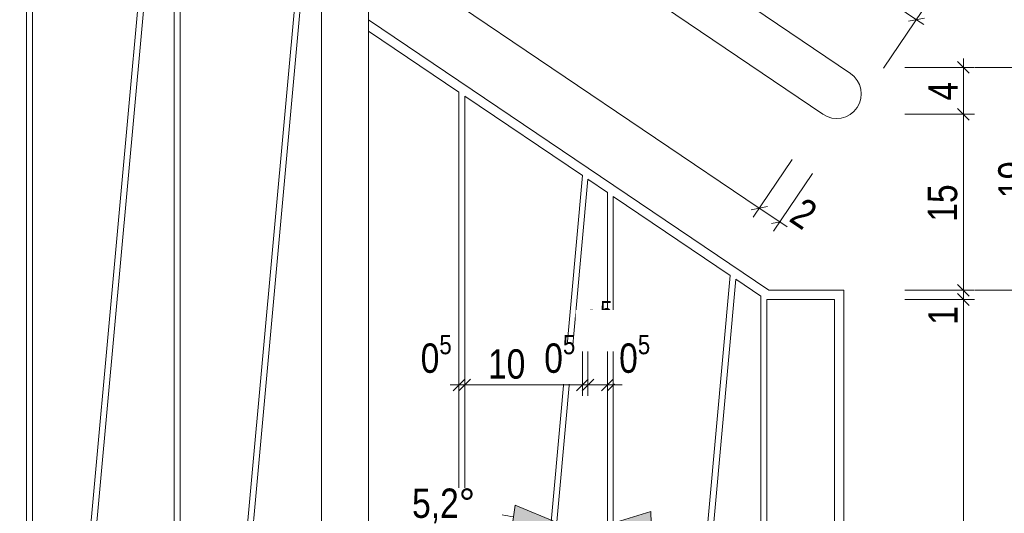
# Model space of a CAD drawing. Header units: metres. Extents: x -58265 to 688021, y -56222 to 35250.
# Tile 64 of 67: x 686303 to 687143, y -50279 to -49858. Entities that reach past the tile are written whole.
import ezdxf

# ---------------------------------------------------------------- set-up
doc = ezdxf.new("R2010")
doc.units = ezdxf.units.M
doc.header["$LTSCALE"] = 0.05
doc.linetypes.add('Wipeout_Contour', pattern=[20000, 0, -20000])
for name, color, linetype in [('A_1_Bauteilschraffuren', 7, 'Continuous'), ('A_1_Schraffuren', 7, 'Continuous'), ('A_4_Detail_Inhalt', 7, 'Continuous'), ('A_5_Detail_Bemaßung', 7, 'Continuous')]:
    doc.layers.add(name, color=color, linetype=linetype)
doc.styles.add('ERSTELLTER_STIL_2', font='txt')
doc.dimstyles.new('ERSTELLTER_STIL__11', dxfattribs={"dimtxt": 25, "dimasz": 9.5, "dimexe": 0.18, "dimexo": 50, "dimgap": 0, "dimtad": 1, "dimtih": 1, "dimtoh": 1, "dimlfac": 0.001, "dimzin": 0, "dimdsep": 46, "dimtxsty": 'ERSTELLTER_STIL_2', "dimblk": 'ARROWHEAD_6', "dimblk1": 'ARROWHEAD_6', "dimblk2": 'ARROWHEAD_6', "dimcen": 0.09, "dimclrd": 7, "dimclre": 7, "dimclrt": 7, "dimazin": 0, "dimtfac": 1, "dimtdec": 4, "dimtmove": 0, "dimatfit": 3, "dimfxl": 1, "dimtolj": 1, "dimtzin": 0, "dimarcsym": 0})
doc.dimstyles.new('ERSTELLTER_STIL__12', dxfattribs={"dimtxt": 25, "dimasz": 9.5, "dimexe": 0.18, "dimexo": 50, "dimgap": 0, "dimtad": 1, "dimlfac": 0.001, "dimzin": 0, "dimdsep": 46, "dimtxsty": 'ERSTELLTER_STIL_2', "dimblk": 'ARROWHEAD_6', "dimblk1": 'ARROWHEAD_6', "dimblk2": 'ARROWHEAD_6', "dimcen": 0.09, "dimclrd": 7, "dimclre": 7, "dimclrt": 7, "dimazin": 0, "dimtfac": 1, "dimtdec": 4, "dimtmove": 0, "dimatfit": 3, "dimfxl": 1, "dimtolj": 1, "dimtzin": 0, "dimarcsym": 0})
doc.dimstyles.new('ERSTELLTER_STIL__13', dxfattribs={"dimtxt": 25, "dimasz": 36.714992, "dimexe": 0.18, "dimexo": 40, "dimgap": 0, "dimtad": 1, "dimtih": 1, "dimtoh": 1, "dimzin": 0, "dimdsep": 46, "dimtxsty": 'ERSTELLTER_STIL_2', "dimblk": 'ARROWHEAD_5', "dimblk1": 'ARROWHEAD_5', "dimblk2": 'ARROWHEAD_5', "dimcen": 0.09, "dimclrd": 7, "dimclre": 7, "dimclrt": 7, "dimazin": 0, "dimtfac": 1, "dimtdec": 4, "dimtmove": 0, "dimatfit": 3, "dimfxl": 1, "dimtolj": 1, "dimtzin": 0, "dimarcsym": 0})

# ---------------------------------------------------------------- blocks, each defined once
blk = doc.blocks.new('*D129', base_point=(639260.45, -54646.54))
at = {"layer": 'A_5_Detail_Bemaßung', "color": 7, "linetype": 'Continuous', "lineweight": 15}
for p, q in [((687102.73, -50091.45), (687112.73, -50101.45)), ((687117.11, -50096.45), (687057.73, -50096.45)), ((687107.73, -50948.54), (687107.73, -50096.45)), ((687117.11, -50948.54), (687057.73, -50948.54)), ((687102.73, -50943.54), (687112.73, -50953.54))]:
    blk.add_line(p, q, dxfattribs=at)
at = {"color": 254, "linetype": 'Wipeout_Contour', "lineweight": 0, "ltscale": 2755660.290194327}
blk.add_wipeout([(687106.98, -50122.3), (687106.98, -50097.2), (687073.48, -50097.2), (687073.48, -50122.3)], dxfattribs=at).dxf.layer = 'A_1_Schraffuren'
at = {"color": 254, "linetype": 'Wipeout_Contour', "lineweight": 0, "ltscale": 2755783.30582804}
blk.add_wipeout([(687106.98, -50551.65), (687106.98, -50509.95), (687073.48, -50509.95), (687073.48, -50551.65)], dxfattribs=at).dxf.layer = 'A_1_Schraffuren'
at = {"layer": 'A_5_Detail_Bemaßung', "color": 7, "lineweight": 15, "char_height": 25, "attachment_point": 7, "rotation": 90, "style": 'ERSTELLTER_STIL_2'}
for s, insert in [('\\A1;{\\pql;\\fSwis721 Cn BT|b0|i0|c0|p0;\\W1.000000;1}', (687102.73, -50118.05)), ('\\A1;{\\pql;\\fSwis721 Cn BT|b0|i0|c0|p0;\\W1.000000;85}', (687102.73, -50547.4))]:
    blk.add_mtext(s, dxfattribs=dict(at, insert=insert))
blk = doc.blocks.new('ARROWHEAD_6')
at = {"color": 0, "linetype": 'Continuous', "lineweight": 0}
for p, q in [((0, 0), (-1, 0)), ((-0.5, -0.5), (0.5, 0.5))]:
    blk.add_line(p, q, dxfattribs=at)
blk = doc.blocks.new('*D130', base_point=(639260.45, -54646.54))
at = {"layer": 'A_5_Detail_Bemaßung', "color": 7, "linetype": 'Continuous', "lineweight": 15}
for p, q in [((687102.73, -50083.54), (687112.73, -50093.54)), ((687117.11, -50088.54), (687057.73, -50088.54)), ((687102.73, -50091.45), (687112.73, -50101.45)), ((687107.73, -50096.45), (687107.73, -50088.54)), ((687117.11, -50096.45), (687057.73, -50096.45))]:
    blk.add_line(p, q, dxfattribs=at)
blk = doc.blocks.new('*D131', base_point=(639260.45, -54646.54))
at = {"layer": 'A_5_Detail_Bemaßung', "color": 7, "linetype": 'Continuous', "lineweight": 15}
for p, q in [((687102.73, -49933.54), (687112.73, -49943.54)), ((687117.11, -49938.54), (687057.73, -49938.54)), ((687107.73, -50088.54), (687107.73, -49938.54)), ((687102.73, -50083.54), (687112.73, -50093.54)), ((687117.11, -50088.54), (687057.73, -50088.54))]:
    blk.add_line(p, q, dxfattribs=at)
at = {"color": 254, "linetype": 'Wipeout_Contour', "lineweight": 0, "ltscale": 2755632.326067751}
blk.add_wipeout([(687106.98, -50034.4), (687106.98, -49992.69), (687073.48, -49992.69), (687073.48, -50034.4)], dxfattribs=at).dxf.layer = 'A_1_Schraffuren'
at = {"layer": 'A_5_Detail_Bemaßung', "color": 7, "lineweight": 15, "insert": (687102.73, -50030.15), "char_height": 25, "attachment_point": 7, "rotation": 90, "style": 'ERSTELLTER_STIL_2'}
blk.add_mtext('\\A1;{\\pql;\\fSwis721 Cn BT|b0|i0|c0|p0;\\W1.000000;15}', dxfattribs=at)
blk = doc.blocks.new('*D132', base_point=(639260.45, -54646.54))
at = {"layer": 'A_5_Detail_Bemaßung', "color": 7, "linetype": 'Continuous', "lineweight": 15}
for p, q in [((687107.73, -49898.54), (687107.73, -49891.04)), ((687117.11, -49898.54), (687057.73, -49898.54)), ((687112.73, -49903.54), (687102.73, -49893.54)), ((687107.73, -49938.54), (687107.73, -49898.54)), ((687102.73, -49933.54), (687112.73, -49943.54)), ((687117.11, -49938.54), (687057.73, -49938.54))]:
    blk.add_line(p, q, dxfattribs=at)
at = {"color": 254, "linetype": 'Wipeout_Contour', "lineweight": 0, "ltscale": 2755604.763980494}
blk.add_wipeout([(687106.98, -49931.1), (687106.98, -49905.99), (687073.48, -49905.99), (687073.48, -49931.1)], dxfattribs=at).dxf.layer = 'A_1_Schraffuren'
at = {"layer": 'A_5_Detail_Bemaßung', "color": 7, "lineweight": 15, "insert": (687102.73, -49926.85), "char_height": 25, "attachment_point": 7, "rotation": 90, "style": 'ERSTELLTER_STIL_2'}
blk.add_mtext('\\A1;{\\pql;\\fSwis721 Cn BT|b0|i0|c0|p0;\\W1.000000;4}', dxfattribs=at)
blk = doc.blocks.new('*D134', base_point=(639260.45, -54646.54))
at = {"layer": 'A_5_Detail_Bemaßung', "color": 7, "linetype": 'Continuous', "lineweight": 15}
for p, q in [((687162.73, -50083.54), (687172.73, -50093.54)), ((687177.11, -50088.54), (687117.73, -50088.54)), ((687167.73, -50956.54), (687167.73, -50088.54)), ((687177.11, -50956.54), (687117.73, -50956.54)), ((687162.73, -50951.54), (687172.73, -50961.54))]:
    blk.add_line(p, q, dxfattribs=at)
at = {"color": 254, "linetype": 'Wipeout_Contour', "lineweight": 0, "ltscale": 2756020.238174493}
blk.add_wipeout([(687166.98, -50543.4), (687166.98, -50501.69), (687133.48, -50501.69), (687133.48, -50543.4)], dxfattribs=at).dxf.layer = 'A_1_Schraffuren'
at = {"layer": 'A_5_Detail_Bemaßung', "color": 7, "lineweight": 15, "insert": (687162.73, -50539.15), "char_height": 25, "attachment_point": 7, "rotation": 90, "style": 'ERSTELLTER_STIL_2'}
blk.add_mtext('\\A1;{\\pql;\\fSwis721 Cn BT|b0|i0|c0|p0;\\W1.000000;87}', dxfattribs=at)
blk = doc.blocks.new('*D135', base_point=(639260.45, -54646.54))
at = {"layer": 'A_5_Detail_Bemaßung', "color": 7, "linetype": 'Continuous', "lineweight": 15}
for p, q in [((687167.73, -49898.54), (687167.73, -49891.04)), ((687177.11, -49898.54), (687117.73, -49898.54)), ((687172.73, -49903.54), (687162.73, -49893.54)), ((687167.73, -50088.54), (687167.73, -49898.54)), ((687162.73, -50083.54), (687172.73, -50093.54)), ((687177.11, -50088.54), (687117.73, -50088.54))]:
    blk.add_line(p, q, dxfattribs=at)
at = {"color": 254, "linetype": 'Wipeout_Contour', "lineweight": 0, "ltscale": 2755865.886622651}
blk.add_wipeout([(687166.98, -50014.4), (687166.98, -49972.69), (687133.48, -49972.69), (687133.48, -50014.4)], dxfattribs=at).dxf.layer = 'A_1_Schraffuren'
at = {"layer": 'A_5_Detail_Bemaßung', "color": 7, "lineweight": 15, "insert": (687162.73, -50010.15), "char_height": 25, "attachment_point": 7, "rotation": 90, "style": 'ERSTELLTER_STIL_2'}
blk.add_mtext('\\A1;{\\pql;\\fSwis721 Cn BT|b0|i0|c0|p0;\\W1.000000;19}', dxfattribs=at)
blk = doc.blocks.new('*D136', base_point=(639260.45, -54646.54))
at = {"layer": 'A_5_Detail_Bemaßung', "color": 7, "linetype": 'Continuous', "lineweight": 15}
for p, q in [((687227.73, -49898.54), (687227.73, -49891.04)), ((687237.11, -49898.54), (687177.73, -49898.54)), ((687232.73, -49903.54), (687222.73, -49893.54)), ((687227.73, -50996.54), (687227.73, -49898.54)), ((687237.11, -50996.54), (687177.73, -50996.54)), ((687222.73, -50991.54), (687232.73, -51001.54)), ((687227.73, -51004.04), (687227.73, -50996.54))]:
    blk.add_line(p, q, dxfattribs=at)
at = {"color": 254, "linetype": 'Wipeout_Contour', "lineweight": 0, "ltscale": 2756237.614200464}
blk.add_wipeout([(687226.98, -50480.86), (687226.98, -50414.23), (687193.48, -50414.23), (687193.48, -50480.86)], dxfattribs=at).dxf.layer = 'A_1_Schraffuren'
at = {"layer": 'A_5_Detail_Bemaßung', "color": 7, "lineweight": 15, "insert": (687222.73, -50476.61), "char_height": 25, "attachment_point": 7, "rotation": 90, "style": 'ERSTELLTER_STIL_2'}
blk.add_mtext('\\A1;{\\pql;\\fSwis721 Cn BT|b0|i0|c0|p0;\\W1.000000;1,10}', dxfattribs=at)
blk = doc.blocks.new('*D137', base_point=(639260.45, -54646.54))
at = {"layer": 'A_5_Detail_Bemaßung', "color": 7, "linetype": 'Continuous', "lineweight": 15}
for p, q in [((686677.69, -50178.67), (686677.69, -50119.29)), ((686682.69, -50178.67), (686682.69, -50119.29)), ((686672.69, -50174.29), (686682.69, -50164.29)), ((686687.69, -50164.29), (686677.69, -50174.29)), ((686670.19, -50169.29), (686677.69, -50169.29)), ((686677.69, -50169.29), (686682.69, -50169.29))]:
    blk.add_line(p, q, dxfattribs=at)
at = {"color": 254, "linetype": 'Wipeout_Contour', "lineweight": 0, "ltscale": 2753951.807950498}
blk.add_wipeout([(686640.88, -50168.54), (686676.94, -50168.54), (686676.94, -50135.04), (686640.88, -50135.04)], dxfattribs=at).dxf.layer = 'A_1_Schraffuren'
at = {"layer": 'A_5_Detail_Bemaßung', "color": 7, "lineweight": 15, "insert": (686645.13, -50166.23), "char_height": 25, "attachment_point": 7, "style": 'ERSTELLTER_STIL_2'}
blk.add_mtext('\\A1;{\\pql;\\fSwis721 Cn BT|b0|i0|c0|p0;\\W1.000000;0\\fSwis721 Cn BT|b0|i0|c0|p0;\\W1.000000;\\A1{\\H.66x;\\S5^  ;}}', dxfattribs=at)
blk = doc.blocks.new('*D138', base_point=(639260.45, -54646.54))
at = {"layer": 'A_5_Detail_Bemaßung', "color": 7, "linetype": 'Continuous', "lineweight": 15}
for p, q in [((686682.69, -50178.67), (686682.69, -50119.29)), ((686782.98, -50178.67), (686782.98, -50119.29)), ((686687.69, -50164.29), (686677.69, -50174.29)), ((686777.98, -50174.29), (686787.98, -50164.29)), ((686792.71, -50164.29), (686782.71, -50174.29)), ((686682.69, -50169.29), (686782.98, -50169.29))]:
    blk.add_line(p, q, dxfattribs=at)
at = {"color": 254, "linetype": 'Wipeout_Contour', "lineweight": 0, "ltscale": 2754191.74741164}
blk.add_wipeout([(686698.2, -50168.54), (686739.91, -50168.54), (686739.91, -50135.04), (686698.2, -50135.04)], dxfattribs=at).dxf.layer = 'A_1_Schraffuren'
at = {"color": 254, "linetype": 'Wipeout_Contour', "lineweight": 0, "ltscale": 2754371.846321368}
blk.add_wipeout([(686746.17, -50168.54), (686782.23, -50168.54), (686782.23, -50135.04), (686746.17, -50135.04)], dxfattribs=at).dxf.layer = 'A_1_Schraffuren'
at = {"layer": 'A_5_Detail_Bemaßung', "color": 7, "lineweight": 15, "char_height": 25, "attachment_point": 7, "style": 'ERSTELLTER_STIL_2'}
for s, insert in [('\\A1;{\\pql;\\fSwis721 Cn BT|b0|i0|c0|p0;\\W1.000000;0\\fSwis721 Cn BT|b0|i0|c0|p0;\\W1.000000;\\A1{\\H.66x;\\S5^  ;}}', (686750.42, -50166.23)), ('\\A1;{\\pql;\\fSwis721 Cn BT|b0|i0|c0|p0;\\W1.000000;10}', (686702.45, -50164.29))]:
    blk.add_mtext(s, dxfattribs=dict(at, insert=insert))
at = {"color": 254, "linetype": 'Wipeout_Contour', "lineweight": 0, "ltscale": 2754490.317221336}
blk.add_wipeout([(686777.21, -50140.54), (686814.77, -50140.54), (686814.77, -50105.54), (686777.21, -50105.54)], dxfattribs=at).dxf.layer = 'A_1_Schraffuren'
at = {"layer": 'A_5_Detail_Bemaßung', "color": 7, "lineweight": 15, "insert": (686782.21, -50137.31), "char_height": 25, "attachment_point": 7, "style": 'ERSTELLTER_STIL_2'}
blk.add_mtext('\\A1;{\\pql;\\fSwis721 Cn BT|b0|i0|c0|p0;\\W1.000000;1\\fSwis721 Cn BT|b0|i0|c0|p0;\\W1.000000;\\A1{\\H.66x;\\S5^  ;}}', dxfattribs=at)
blk = doc.blocks.new('*D139', base_point=(639260.45, -54646.54))
at = {"layer": 'A_5_Detail_Bemaßung', "color": 7, "linetype": 'Continuous', "lineweight": 15}
for p, q in [((686782.98, -50178.67), (686782.98, -50119.29)), ((686787.71, -50178.67), (686787.71, -50119.29)), ((686777.98, -50174.29), (686787.98, -50164.29)), ((686792.71, -50164.29), (686782.71, -50174.29)), ((686782.98, -50169.29), (686787.71, -50169.29))]:
    blk.add_line(p, q, dxfattribs=at)
at = {"color": 254, "linetype": 'Wipeout_Contour', "lineweight": 0, "ltscale": 2754490.317221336}
blk.add_wipeout([(686777.21, -50140.54), (686814.77, -50140.54), (686814.77, -50105.54), (686777.21, -50105.54)], dxfattribs=at).dxf.layer = 'A_1_Schraffuren'
blk = doc.blocks.new('*D140', base_point=(639260.45, -54646.54))
at = {"layer": 'A_5_Detail_Bemaßung', "color": 7, "linetype": 'Continuous', "lineweight": 15}
for p, q in [((686787.71, -50178.67), (686787.71, -50119.29)), ((686804.28, -50178.67), (686804.28, -50119.29)), ((686777.98, -50174.29), (686787.98, -50164.29)), ((686792.71, -50164.29), (686782.71, -50174.29)), ((686799.28, -50174.29), (686809.28, -50164.29)), ((686787.71, -50169.29), (686804.28, -50169.29))]:
    blk.add_line(p, q, dxfattribs=at)
at = {"color": 254, "linetype": 'Wipeout_Contour', "lineweight": 0, "ltscale": 2754490.317221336}
blk.add_wipeout([(686777.21, -50140.54), (686814.77, -50140.54), (686814.77, -50105.54), (686777.21, -50105.54)], dxfattribs=at).dxf.layer = 'A_1_Schraffuren'
blk = doc.blocks.new('*D141', base_point=(639260.45, -54646.54))
at = {"layer": 'A_5_Detail_Bemaßung', "color": 7, "linetype": 'Continuous', "lineweight": 15}
for p, q in [((686804.28, -50178.67), (686804.28, -50119.29)), ((686809.28, -50178.67), (686809.28, -50119.29)), ((686799.28, -50174.29), (686809.28, -50164.29)), ((686814.28, -50164.29), (686804.28, -50174.29)), ((686804.28, -50169.29), (686809.28, -50169.29)), ((686809.28, -50169.29), (686816.78, -50169.29))]:
    blk.add_line(p, q, dxfattribs=at)
at = {"color": 254, "linetype": 'Wipeout_Contour', "lineweight": 0, "ltscale": 2754490.317221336}
blk.add_wipeout([(686777.21, -50140.54), (686814.77, -50140.54), (686814.77, -50105.54), (686777.21, -50105.54)], dxfattribs=at).dxf.layer = 'A_1_Schraffuren'
at = {"color": 254, "linetype": 'Wipeout_Contour', "lineweight": 0, "ltscale": 2754626.60642007}
blk.add_wipeout([(686810.03, -50168.54), (686846.09, -50168.54), (686846.09, -50135.04), (686810.03, -50135.04)], dxfattribs=at).dxf.layer = 'A_1_Schraffuren'
at = {"layer": 'A_5_Detail_Bemaßung', "color": 7, "lineweight": 15, "insert": (686814.28, -50166.23), "char_height": 25, "attachment_point": 7, "style": 'ERSTELLTER_STIL_2'}
blk.add_mtext('\\A1;{\\pql;\\fSwis721 Cn BT|b0|i0|c0|p0;\\W1.000000;0\\fSwis721 Cn BT|b0|i0|c0|p0;\\W1.000000;\\A1{\\H.66x;\\S5^  ;}}', dxfattribs=at)
blk = doc.blocks.new('*D169', base_point=(639260.45, -54646.54))
at = {"layer": 'A_5_Detail_Bemaßung', "color": 7, "linetype": 'Continuous', "lineweight": 15}
for p, q in [((684226.91, -48028.71), (684226.91, -47969.33)), ((686941.91, -48028.71), (686941.91, -47969.33)), ((684231.91, -47973.71), (684221.91, -47983.71)), ((686946.91, -47973.71), (686936.91, -47983.71)), ((684226.91, -47978.71), (686941.91, -47978.71))]:
    blk.add_line(p, q, dxfattribs=at)
at = {"color": 254, "linetype": 'Wipeout_Contour', "lineweight": 0, "ltscale": 2749039.850097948}
blk.add_wipeout([(685545.61, -47977.96), (685623.2, -47977.96), (685623.2, -47944.46), (685545.61, -47944.46)], dxfattribs=at).dxf.layer = 'A_1_Schraffuren'
at = {"layer": 'A_5_Detail_Bemaßung', "color": 7, "lineweight": 15, "insert": (685549.86, -47979.95), "char_height": 25, "attachment_point": 7, "style": 'ERSTELLTER_STIL_2'}
blk.add_mtext('\\A1;{\\pql;\\fSwis721 Cn BT|b0|i0|c0|p0;\\W1.000000;2,71\\fSwis721 Cn BT|b0|i0|c0|p0;\\W1.000000;\\A1{\\H.66x;\\S5^  ;}}', dxfattribs=at)
blk = doc.blocks.new('*D170', base_point=(639260.45, -54646.54))
at = {"layer": 'A_5_Detail_Bemaßung', "color": 7, "linetype": 'Continuous', "lineweight": 15}
for p, q in [((686941.91, -48028.71), (686941.91, -47969.33)), ((687005.71, -48028.71), (687005.71, -47969.33)), ((686946.91, -47973.71), (686936.91, -47983.71)), ((687000.71, -47983.71), (687010.71, -47973.71)), ((686941.91, -47978.71), (687005.71, -47978.71)), ((687005.71, -47978.71), (687013.21, -47978.71))]:
    blk.add_line(p, q, dxfattribs=at)
at = {"color": 254, "linetype": 'Wipeout_Contour', "lineweight": 0, "ltscale": 2754583.932822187}
blk.add_wipeout([(686955.78, -47977.96), (686991.84, -47977.96), (686991.84, -47944.46), (686955.78, -47944.46)], dxfattribs=at).dxf.layer = 'A_1_Schraffuren'
at = {"layer": 'A_5_Detail_Bemaßung', "color": 7, "lineweight": 15, "insert": (686960.03, -47975.65), "char_height": 25, "attachment_point": 7, "style": 'ERSTELLTER_STIL_2'}
blk.add_mtext('\\A1;{\\pql;\\fSwis721 Cn BT|b0|i0|c0|p0;\\W1.000000;6\\fSwis721 Cn BT|b0|i0|c0|p0;\\W1.000000;\\A1{\\H.66x;\\S5^  ;}}', dxfattribs=at)
blk = doc.blocks.new('*D171', base_point=(639260.45, -54646.54))
at = {"layer": 'A_5_Detail_Bemaßung', "color": 7, "linetype": 'Continuous', "lineweight": 15}
for p, q in [((684035.71, -47968.71), (684035.71, -47909.33)), ((687005.71, -47968.71), (687005.71, -47909.33)), ((684028.21, -47918.71), (684035.71, -47918.71)), ((684040.71, -47913.71), (684030.71, -47923.71)), ((684035.71, -47918.71), (687005.71, -47918.71)), ((687000.71, -47923.71), (687010.71, -47913.71)), ((687005.71, -47918.71), (687013.21, -47918.71))]:
    blk.add_line(p, q, dxfattribs=at)
at = {"color": 254, "linetype": 'Wipeout_Contour', "lineweight": 0, "ltscale": 2748768.941559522}
blk.add_wipeout([(685487.39, -47917.96), (685554.03, -47917.96), (685554.03, -47884.46), (685487.39, -47884.46)], dxfattribs=at).dxf.layer = 'A_1_Schraffuren'
at = {"layer": 'A_5_Detail_Bemaßung', "color": 7, "lineweight": 15, "insert": (685491.64, -47913.71), "char_height": 25, "attachment_point": 7, "style": 'ERSTELLTER_STIL_2'}
blk.add_mtext('\\A1;{\\pql;\\fSwis721 Cn BT|b0|i0|c0|p0;\\W1.000000;2,97}', dxfattribs=at)
blk = doc.blocks.new('*D173', base_point=(639260.45, -54646.54))
at = {"layer": 'A_5_Detail_Bemaßung', "color": 7, "linetype": 'Continuous', "lineweight": 15}
for p, q in [((686961.73, -49977.18), (686928.48, -50026.37)), ((686979.13, -49988.94), (686945.88, -50038.13)), ((686926.79, -50019.95), (686940.67, -50017.26)), ((686951.13, -50030.37), (686933.73, -50018.61)), ((686944.19, -50031.71), (686958.07, -50029.02)), ((686957.34, -50034.57), (686951.13, -50030.37))]:
    blk.add_line(p, q, dxfattribs=at)
at = {"color": 254, "linetype": 'Wipeout_Contour', "lineweight": 0, "ltscale": 2755163.265889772}
blk.add_wipeout([(686952.17, -50030.17), (686972.97, -50044.22), (686991.73, -50016.47), (686970.93, -50002.41)], dxfattribs=at).dxf.layer = 'A_1_Schraffuren'
at = {"layer": 'A_5_Detail_Bemaßung', "color": 7, "lineweight": 15, "insert": (686958.07, -50029.02), "char_height": 25, "attachment_point": 7, "rotation": 325.94422, "style": 'ERSTELLTER_STIL_2'}
blk.add_mtext('\\A1;{\\pql;\\fSwis721 Cn BT|b0|i0|c0|p0;\\W1.000000;2}', dxfattribs=at)
blk = doc.blocks.new('*D174', base_point=(639260.45, -54646.54))
at = {"layer": 'A_5_Detail_Bemaßung', "color": 7, "linetype": 'Continuous', "lineweight": 15}
for p, q in [((684261.73, -48152.18), (684228.48, -48201.37)), ((684240.67, -48192.26), (684226.79, -48194.95)), ((684233.73, -48193.61), (684227.52, -48189.41)), ((686933.73, -50018.61), (684233.73, -48193.61)), ((686926.79, -50019.95), (686940.67, -50017.26))]:
    blk.add_line(p, q, dxfattribs=at)
at = {"color": 254, "linetype": 'Wipeout_Contour', "lineweight": 0, "ltscale": 2749395.494244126}
blk.add_wipeout([(685556.54, -49086.83), (685611.75, -49124.14), (685630.51, -49096.39), (685575.3, -49059.07)], dxfattribs=at).dxf.layer = 'A_1_Schraffuren'
at = {"layer": 'A_5_Detail_Bemaßung', "color": 7, "lineweight": 15, "insert": (685562.45, -49085.69), "char_height": 25, "attachment_point": 7, "rotation": 325.94422, "style": 'ERSTELLTER_STIL_2'}
blk.add_mtext('\\A1;{\\pql;\\fSwis721 Cn BT|b0|i0|c0|p0;\\W1.000000;3,26}', dxfattribs=at)
blk = doc.blocks.new('*D181', base_point=(639260.45, -54646.54))
at = {"layer": 'A_5_Detail_Bemaßung', "color": 7, "linetype": 'Continuous', "lineweight": 15}
for p, q in [((686680.03, -49589.83), (686666.14, -49592.51)), ((686673.08, -49591.17), (687067.7, -49857.9)), ((687039.7, -49899.33), (687072.95, -49850.14)), ((687060.76, -49859.25), (687074.64, -49856.56)), ((687067.7, -49857.9), (687073.91, -49862.1))]:
    blk.add_line(p, q, dxfattribs=at)
at = {"color": 254, "linetype": 'Wipeout_Contour', "lineweight": 0, "ltscale": 2754706.47702133}
blk.add_wipeout([(686849, -49709.17), (686892.63, -49738.66), (686911.39, -49710.91), (686867.76, -49681.42)], dxfattribs=at).dxf.layer = 'A_1_Schraffuren'
at = {"layer": 'A_5_Detail_Bemaßung', "color": 7, "lineweight": 15, "insert": (686853.91, -49709.5), "char_height": 25, "attachment_point": 7, "rotation": 325.94422, "style": 'ERSTELLTER_STIL_2'}
blk.add_mtext('\\A1;{\\pql;\\fSwis721 Cn BT|b0|i0|c0|p0;\\W1.000000;47\\fSwis721 Cn BT|b0|i0|c0|p0;\\W1.000000;\\A1{\\H.66x;\\S5^  ;}}', dxfattribs=at)
blk = doc.blocks.new('*D183', base_point=(639260.45, -54646.54))
at = {"layer": 'A_5_Detail_Bemaßung', "color": 7, "linetype": 'Continuous', "lineweight": 15}
for p, q in [((684226.91, -51080.81), (684226.91, -51021.44)), ((686941.91, -51080.81), (686941.91, -51021.44)), ((684231.91, -51066.44), (684221.91, -51076.44)), ((686946.91, -51066.44), (686936.91, -51076.44)), ((684226.91, -51071.44), (686941.91, -51071.44))]:
    blk.add_line(p, q, dxfattribs=at)
at = {"color": 254, "linetype": 'Wipeout_Contour', "lineweight": 0, "ltscale": 2749930.859859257}
blk.add_wipeout([(685545.61, -51070.69), (685623.2, -51070.69), (685623.2, -51037.19), (685545.61, -51037.19)], dxfattribs=at).dxf.layer = 'A_1_Schraffuren'
at = {"layer": 'A_5_Detail_Bemaßung', "color": 7, "lineweight": 15, "insert": (685549.86, -51072.68), "char_height": 25, "attachment_point": 7, "style": 'ERSTELLTER_STIL_2'}
blk.add_mtext('\\A1;{\\pql;\\fSwis721 Cn BT|b0|i0|c0|p0;\\W1.000000;2,71\\fSwis721 Cn BT|b0|i0|c0|p0;\\W1.000000;\\A1{\\H.66x;\\S5^  ;}}', dxfattribs=at)
blk = doc.blocks.new('*D184', base_point=(639260.45, -54646.54))
at = {"layer": 'A_5_Detail_Bemaßung', "color": 7, "linetype": 'Continuous', "lineweight": 15}
for p, q in [((686941.91, -51080.81), (686941.91, -51021.44)), ((687005.71, -51080.81), (687005.71, -51021.44)), ((686946.91, -51066.44), (686936.91, -51076.44)), ((687000.71, -51076.44), (687010.71, -51066.44)), ((686941.91, -51071.44), (687005.71, -51071.44)), ((687005.71, -51071.44), (687013.21, -51071.44))]:
    blk.add_line(p, q, dxfattribs=at)
at = {"color": 254, "linetype": 'Wipeout_Contour', "lineweight": 0, "ltscale": 2755473.149847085}
blk.add_wipeout([(686955.78, -51070.69), (686991.84, -51070.69), (686991.84, -51037.19), (686955.78, -51037.19)], dxfattribs=at).dxf.layer = 'A_1_Schraffuren'
at = {"layer": 'A_5_Detail_Bemaßung', "color": 7, "lineweight": 15, "insert": (686960.03, -51068.38), "char_height": 25, "attachment_point": 7, "style": 'ERSTELLTER_STIL_2'}
blk.add_mtext('\\A1;{\\pql;\\fSwis721 Cn BT|b0|i0|c0|p0;\\W1.000000;6\\fSwis721 Cn BT|b0|i0|c0|p0;\\W1.000000;\\A1{\\H.66x;\\S5^  ;}}', dxfattribs=at)
blk = doc.blocks.new('*D186', base_point=(639260.45, -54646.54))
at = {"layer": 'A_5_Detail_Bemaßung', "color": 7, "linetype": 'Continuous', "lineweight": 15}
for p, q in [((684068.72, -51200.81), (684068.72, -51141.44)), ((687005.71, -51200.81), (687005.71, -51141.44)), ((684073.72, -51186.44), (684063.72, -51196.44)), ((684068.72, -51191.44), (687005.71, -51191.44)), ((687000.71, -51196.44), (687010.71, -51186.44)), ((687005.71, -51191.44), (687013.21, -51191.44))]:
    blk.add_line(p, q, dxfattribs=at)
at = {"color": 254, "linetype": 'Wipeout_Contour', "lineweight": 0, "ltscale": 2749778.30683772}
blk.add_wipeout([(685498.42, -51190.69), (685576.01, -51190.69), (685576.01, -51157.19), (685498.42, -51157.19)], dxfattribs=at).dxf.layer = 'A_1_Schraffuren'
at = {"layer": 'A_5_Detail_Bemaßung', "color": 7, "lineweight": 15, "insert": (685502.67, -51192.68), "char_height": 25, "attachment_point": 7, "style": 'ERSTELLTER_STIL_2'}
blk.add_mtext('\\A1;{\\pql;\\fSwis721 Cn BT|b0|i0|c0|p0;\\W1.000000;2,93\\fSwis721 Cn BT|b0|i0|c0|p0;\\W1.000000;\\A1{\\H.66x;\\S5^  ;}}', dxfattribs=at)
blk = doc.blocks.new('*D187', base_point=(639260.45, -54646.54))
at = {"layer": 'A_1_Schraffuren', "linetype": 'Continuous', "lineweight": 15}
for points in [[(686761.24, -50286.62), (686725.52, -50271.89), (686722.94, -50291.72)], [(686804.28, -50288.56), (686841.96, -50297.09), (686841.18, -50277.11)]]:
    blk.add_hatch(color=7, dxfattribs=at).paths.add_polyline_path(points)
at = {"layer": 'A_5_Detail_Bemaßung', "color": 7, "linetype": 'Continuous', "lineweight": 15}
for p, q in [((686722.94, -50291.72), (686725.52, -50271.89)), ((686761.24, -50286.62), (686725.52, -50271.89)), ((686804.28, -50288.56), (686841.18, -50277.11)), ((686841.18, -50277.11), (686841.96, -50297.09)), ((686761.24, -50286.62), (686722.94, -50291.72)), ((686804.28, -50288.56), (686841.96, -50297.09))]:
    blk.add_line(p, q, dxfattribs=at)
for start, end in [(259.19221, 260.35472), (274.47673, 275.63924), (264.83145, 270)]:
    blk.add_arc((686804.28, -49810.79), 477.77, start, end, dxfattribs=at)
at = {"color": 254, "linetype": 'Wipeout_Contour', "lineweight": 0, "ltscale": 2754008.032391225}
blk.add_wipeout([(686632.76, -50292.26), (686695.26, -50292.26), (686695.26, -50257.26), (686632.76, -50257.26)], dxfattribs=at).dxf.layer = 'A_1_Schraffuren'
at = {"layer": 'A_5_Detail_Bemaßung', "color": 7, "lineweight": 15, "insert": (686637.76, -50287.26), "char_height": 25, "attachment_point": 7, "style": 'ERSTELLTER_STIL_2'}
blk.add_mtext('\\A1;{\\pql;\\fSwis721 Cn BT|b0|i0|c0|p0;\\W1.000000;5,2°}', dxfattribs=at)
blk = doc.blocks.new('ARROWHEAD_5')
at = {"linetype": 'Continuous', "lineweight": 0}
blk.add_hatch(color=0, dxfattribs=at).paths.add_polyline_path([(-1, 0.2679), (0, 0), (-1, -0.2679)])
at = {"color": 0, "linetype": 'Continuous', "lineweight": 0}
blk.add_line((0, 0), (-1, 0), dxfattribs=at)
blk = doc.blocks.new('*D189', base_point=(639260.45, -54646.54))
at = {"layer": 'A_1_Schraffuren', "linetype": 'Continuous', "lineweight": 15}
for points in [[(686804.28, -50599.51), (686766.68, -50590.62), (686767.27, -50610.61)], [(686861.34, -50602.09), (686897.2, -50616.47), (686899.59, -50596.62)]]:
    blk.add_hatch(color=7, dxfattribs=at).paths.add_polyline_path(points)
at = {"layer": 'A_5_Detail_Bemaßung', "color": 7, "linetype": 'Continuous', "lineweight": 15}
for p, q in [((686767.27, -50610.61), (686766.68, -50590.62)), ((686804.28, -50599.51), (686766.68, -50590.62)), ((686861.34, -50602.09), (686899.59, -50596.62)), ((686899.59, -50596.62), (686897.2, -50616.47)), ((686804.28, -50599.51), (686767.27, -50610.61)), ((686861.34, -50602.09), (686897.2, -50616.47))]:
    blk.add_line(p, q, dxfattribs=at)
for start, end in [(93.37632, 94.25281), (84.83145, 90), (80.57865, 81.45513)]:
    blk.add_arc((686804.28, -51232.93), 633.42, start, end, dxfattribs=at)
at = {"color": 254, "linetype": 'Wipeout_Contour', "lineweight": 0, "ltscale": 2755283.001376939}
blk.add_wipeout([(686927.54, -50630.13), (686990.05, -50630.13), (686990.05, -50595.13), (686927.54, -50595.13)], dxfattribs=at).dxf.layer = 'A_1_Schraffuren'
at = {"layer": 'A_5_Detail_Bemaßung', "color": 7, "lineweight": 15, "insert": (686932.54, -50625.13), "char_height": 25, "attachment_point": 7, "style": 'ERSTELLTER_STIL_2'}
blk.add_mtext('\\A1;{\\pql;\\fSwis721 Cn BT|b0|i0|c0|p0;\\W1.000000;5,2°}', dxfattribs=at)
blk = doc.blocks.new('*D192', base_point=(639260.45, -54646.54))
at = {"layer": 'A_1_Schraffuren', "linetype": 'Continuous', "lineweight": 15}
for points in [[(684889.21, -48071.54), (684878.03, -48108.53), (684898.02, -48109.16)], [(684788.28, -48401.1), (684816.64, -48374.87), (684799.73, -48364.2)]]:
    blk.add_hatch(color=7, dxfattribs=at).paths.add_polyline_path(points)
at = {"layer": 'A_5_Detail_Bemaßung', "color": 7, "linetype": 'Continuous', "lineweight": 15}
for p, q in [((684925.44, -48071.54), (684389.21, -48071.54)), ((684889.21, -48071.54), (684878.03, -48108.53)), ((684889.21, -48071.54), (684898.02, -48109.16)), ((684898.02, -48109.16), (684878.03, -48108.53)), ((684788.28, -48401.1), (684799.73, -48364.2)), ((684799.73, -48364.2), (684816.64, -48374.87)), ((684788.28, -48401.1), (684816.64, -48374.87))]:
    blk.add_line(p, q, dxfattribs=at)
blk.add_arc((684300.71, -48071.54), 588.5, 329.57832, 356.3659, dxfattribs=at)
at = {"color": 254, "linetype": 'Wipeout_Contour', "lineweight": 0, "ltscale": 2746477.438985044}
blk.add_wipeout([(684882.31, -48268.7), (684961.42, -48268.7), (684961.42, -48233.7), (684882.31, -48233.7)], dxfattribs=at).dxf.layer = 'A_1_Schraffuren'
at = {"layer": 'A_5_Detail_Bemaßung', "color": 7, "lineweight": 15, "insert": (684887.31, -48263.7), "char_height": 25, "attachment_point": 7, "style": 'ERSTELLTER_STIL_2'}
blk.add_mtext('\\A1;{\\pql;\\fSwis721 Cn BT|b0|i0|c0|p0;\\W1.000000;34,0°}', dxfattribs=at)

msp = doc.modelspace()

# ---------------------------------------------------------------- wipeouts: each hides what was drawn before it
at = {"color": 254, "linetype": 'Wipeout_Contour', "lineweight": 0, "ltscale": 17184683.39104415}
msp.add_wipeout([(683965.709, -49186.544), (683965.709, -49394.15), (686883.771, -51366.544), (687005.709, -51366.544), (687005.709, -51011.544), (686715.709, -51011.544), (686715.709, -50829.044), (686445.709, -50829.044), (686445.709, -50646.544), (686175.709, -50646.544), (686175.709, -50464.044), (685905.709, -50464.044), (685905.709, -50281.544), (685635.709, -50281.544), (685635.709, -50099.044), (685365.709, -50099.044), (685365.709, -49916.544), (685095.709, -49916.544), (685095.709, -49734.044), (684825.709, -49734.044), (684825.709, -49551.544), (684555.709, -49551.544), (684555.709, -49369.044), (684285.709, -49369.044), (684285.709, -49186.544)], dxfattribs=at).dxf.layer = 'A_1_Bauteilschraffuren'

# ---------------------------------------------------------------- next in the draw order: linework, layer by layer
at = {"layer": 'A_4_Detail_Inhalt', "color": 7, "linetype": 'Continuous', "lineweight": 15, "flags": 128}
msp.add_lwpolyline([(687011.366, -49903.748), (684300.709, -48071.544), (684050.709, -48071.544, 0.9999995), (684050.709, -48113.544), (684287.846, -48113.544), (686987.846, -49938.544, 0.9999996)], format="xyb", close=True, dxfattribs=at)
for points in [[(686309.272, -50631.544), (686309.272, -49670.586)], [(686314.272, -50631.544), (686314.272, -49673.966)], [(686332.593, -50631.544), (686413.691, -49741.166)], [(686337.614, -50631.544), (686418.421, -49744.363)], [(686434.99, -50631.544), (686434.99, -49755.563)], [(686439.99, -50631.544), (686439.99, -49758.943)], [(686600.709, -50814.044), (686600.709, -49818.906), (686560.709, -49818.906), (686560.709, -50814.044)], [(686460.709, -50690.203), (686539.41, -49826.142)], [(686461.29, -50738.948), (686544.139, -49829.339)], [(686730.709, -50930.712), (686768.927, -50956.544), (687005.709, -50956.544), (687005.709, -50088.544), (686941.907, -50088.544), (686600.709, -49857.92)], [(686677.689, -49919.609), (686600.709, -49867.576)], [(686677.689, -50814.044), (686677.689, -49919.609)], [(686682.689, -50814.044), (686682.689, -49922.988)], [(686782.978, -49990.777), (686682.689, -49922.988)], [(686708.51, -50814.044), (686782.978, -49990.777)], [(686713.531, -50814.044), (686787.709, -49993.974)], [(686804.279, -50005.174), (686787.709, -49993.974)], [(686804.279, -50948.544), (686804.279, -50005.174)], [(686809.279, -50948.544), (686809.279, -50008.554)], [(686908.935, -50075.914), (686809.279, -50008.554)], [(686830.002, -50948.544), (686908.935, -50075.914)], [(686835.023, -50948.544), (686913.666, -50079.112)], [(686935.023, -50093.548), (686913.666, -50079.112)], [(686835.023, -50948.544), (686997.709, -50948.544), (686997.709, -50096.452), (686940.023, -50096.452)], [(686935.023, -50948.544), (686935.023, -50093.548)], [(686940.023, -50948.544), (686940.023, -50096.452)]]:
    msp.add_lwpolyline(points, dxfattribs=at)

# ---------------------------------------------------------------- next in the draw order: dimensions: what is measured, and where the dimension line sits
at = {"layer": 'A_5_Detail_Bemaßung', "color": 7, "linetype": 'Continuous', "lineweight": 15}
dim = msp.add_linear_dim(base=(686682.688590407, -50169.290008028), p1=(686677.688590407, -49919.608822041), p2=(686682.688590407, -49922.988451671), dimstyle='ERSTELLTER_STIL__11', dxfattribs=at)
dim.commit()
dim.dimension.update_dxf_attribs({"geometry": '*D137', "text_midpoint": (686688.299864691, -50151.790007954), "dimtype": 160})
dim = msp.add_linear_dim(base=(687107.734, -50096.452), p1=(686997.709, -50948.544), p2=(686997.709, -50096.452), angle=90, dimstyle='ERSTELLTER_STIL__12', dxfattribs=at)
dim.commit()
dim.dimension.update_dxf_attribs({"geometry": '*D129', "text_midpoint": (687090.234, -50528.375), "dimtype": 160, "text_rotation": 90})

# ---------------------------------------------------------------- next in the draw order: dimensions: what is measured, and where the dimension line sits
dim = msp.add_linear_dim(base=(686782.978, -50169.29), p1=(686682.689, -49922.988), p2=(686782.978, -49990.777), dimstyle='ERSTELLTER_STIL__11', dxfattribs=at)
dim.commit()
dim.dimension.update_dxf_attribs({"geometry": '*D138', "text_midpoint": (686721.478, -50151.79), "dimtype": 160})
dim = msp.add_linear_dim(base=(687107.734, -50088.544), p1=(686997.709, -50096.452), p2=(687005.709, -50088.544), angle=90, dimstyle='ERSTELLTER_STIL__12', dxfattribs=at)
dim.commit()
dim.dimension.update_dxf_attribs({"geometry": '*D130', "text_midpoint": (687090.234, -50108.541), "dimtype": 160, "text_rotation": 90})

# ---------------------------------------------------------------- next in the draw order: dimensions: what is measured, and where the dimension line sits
dim = msp.add_linear_dim(base=(687107.734, -49938.544), p1=(687005.709, -50088.544), p2=(686987.846, -49938.544), angle=90, dimstyle='ERSTELLTER_STIL__12', dxfattribs=at)
dim.commit()
dim.dimension.update_dxf_attribs({"geometry": '*D131', "text_midpoint": (687090.234, -50011.12), "dimtype": 160, "text_rotation": 90})
dim = msp.add_linear_dim(base=(686787.709, -50169.29), p1=(686782.978, -49990.777), p2=(686787.709, -49993.974), dimstyle='ERSTELLTER_STIL__11', dxfattribs=at)
dim.commit()
dim.dimension.update_dxf_attribs({"geometry": '*D139', "text_midpoint": (686793.589, -50151.79), "dimtype": 160})

# ---------------------------------------------------------------- next in the draw order: dimensions: what is measured, and where the dimension line sits
for base, p1, p2, picture, middle in [((687107.734, -49898.544), (686987.846, -49938.544), (687003.668, -49898.544), '*D132', (687090.234, -49917.332)), ((687167.734, -50088.544), (687005.709, -50956.544), (687005.709, -50088.544), '*D134', (687150.234, -50520.12))]:
    dim = msp.add_linear_dim(base=base, p1=p1, p2=p2, angle=90, dimstyle='ERSTELLTER_STIL__12', dxfattribs=at)
    dim.commit()
    dim.dimension.update_dxf_attribs({"geometry": picture, "text_midpoint": middle, "dimtype": 160, "text_rotation": 90})
dim = msp.add_linear_dim(base=(686804.279, -50169.29), p1=(686787.709, -49993.974), p2=(686804.279, -50005.174), dimstyle='ERSTELLTER_STIL__11', dxfattribs=at)
dim.commit()
dim.dimension.update_dxf_attribs({"geometry": '*D140', "text_midpoint": (686825.385, -50123.04), "dimtype": 160})

# ---------------------------------------------------------------- next in the draw order: dimensions: what is measured, and where the dimension line sits
dim = msp.add_linear_dim(base=(687167.734, -49898.544), p1=(687005.709, -50088.544), p2=(687003.668, -49898.544), angle=90, dimstyle='ERSTELLTER_STIL__12', dxfattribs=at)
dim.commit()
dim.dimension.update_dxf_attribs({"geometry": '*D135', "text_midpoint": (687150.234, -49991.12), "dimtype": 160, "text_rotation": 90})
dim = msp.add_linear_dim(base=(686809.278858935, -50169.290008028), p1=(686804.278858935, -50005.174466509), p2=(686809.278858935, -50008.554096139), dimstyle='ERSTELLTER_STIL__11', dxfattribs=at)
dim.commit()
dim.dimension.update_dxf_attribs({"geometry": '*D141', "text_midpoint": (686857.448734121, -50151.790007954), "dimtype": 160})

# ---------------------------------------------------------------- next in the draw order: dimensions: what is measured, and where the dimension line sits
dim = msp.add_linear_dim(base=(686941.906500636, -47978.70686697), p1=(684226.906500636, -48253.405579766), p2=(686941.906500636, -50088.544468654), dimstyle='ERSTELLTER_STIL__11', dxfattribs=at)
dim.commit()
dim.dimension.update_dxf_attribs({"geometry": '*D169', "text_midpoint": (685615.88032317, -47961.206866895), "dimtype": 160})
dim = msp.add_linear_dim(base=(687227.734, -49898.544), p1=(687005.709, -50996.544), p2=(687003.668, -49898.544), angle=90, dimstyle='ERSTELLTER_STIL__12', dxfattribs=at)
dim.commit()
dim.dimension.update_dxf_attribs({"geometry": '*D136', "text_midpoint": (687210.234, -50444.249), "dimtype": 160, "text_rotation": 90})

# ---------------------------------------------------------------- next in the draw order: dimensions: what is measured, and where the dimension line sits
dim = msp.add_linear_dim(base=(687005.709, -47978.707), p1=(686941.907, -50088.544), p2=(687005.709, -50088.544), dimstyle='ERSTELLTER_STIL__11', dxfattribs=at)
dim.commit()
dim.dimension.update_dxf_attribs({"geometry": '*D170', "text_midpoint": (687003.198, -47961.207), "dimtype": 160})

# ---------------------------------------------------------------- next in the draw order: dimensions: what is measured, and where the dimension line sits
dim = msp.add_linear_dim(base=(687005.709, -47918.707), p1=(684035.709, -48253.406), p2=(687005.709, -50088.544), dimstyle='ERSTELLTER_STIL__11', dxfattribs=at)
dim.commit()
dim.dimension.update_dxf_attribs({"geometry": '*D171', "text_midpoint": (685524.004, -47901.207), "dimtype": 160})

# ---------------------------------------------------------------- next in the draw order: dimensions: what is measured, and where the dimension line sits
dim = msp.add_linear_dim(base=(686933.729, -50018.607), p1=(687017.004, -49932.906), p2=(686987.846, -49938.544), angle=145.94422, dimstyle='ERSTELLTER_STIL__12', dxfattribs=at)
dim.commit()
dim.dimension.update_dxf_attribs({"geometry": '*D173', "text_midpoint": (686972.951, -50023.996), "dimtype": 160, "text_rotation": 325.94422})

# ---------------------------------------------------------------- next in the draw order: dimensions: what is measured, and where the dimension line sits
dim = msp.add_linear_dim(base=(684233.729, -48193.607), p1=(686987.846, -49938.544), p2=(684287.846, -48113.544), angle=145.94422, dimstyle='ERSTELLTER_STIL__12', dxfattribs=at)
dim.commit()
dim.dimension.update_dxf_attribs({"geometry": '*D174', "text_midpoint": (685596.26, -49093.454), "dimtype": 160, "text_rotation": 325.94422})

# ---------------------------------------------------------------- next in the draw order: dimensions: what is measured, and where the dimension line sits
dim = msp.add_linear_dim(base=(687067.7, -49857.904), p1=(686610.627, -49683.572), p2=(687017.004, -49932.906), angle=325.94422, dimstyle='ERSTELLTER_STIL__12', dxfattribs=at)
dim.commit()
dim.dimension.update_dxf_attribs({"geometry": '*D181', "text_midpoint": (686905.546, -49727.177), "dimtype": 160, "text_rotation": 325.94422})

# ---------------------------------------------------------------- next in the draw order: dimensions: what is measured, and where the dimension line sits
dim = msp.add_linear_dim(base=(686941.906500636, -51071.438627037), p1=(684226.906500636, -48253.405579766), p2=(686941.906500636, -50088.544468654), dimstyle='ERSTELLTER_STIL__11', dxfattribs=at)
dim.commit()
dim.dimension.update_dxf_attribs({"geometry": '*D183', "text_midpoint": (685615.88032317, -51053.938626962), "dimtype": 160})

# ---------------------------------------------------------------- next in the draw order: dimensions: what is measured, and where the dimension line sits
dim = msp.add_linear_dim(base=(687005.709, -51071.439), p1=(686941.907, -50088.544), p2=(687005.709, -50088.544), dimstyle='ERSTELLTER_STIL__11', dxfattribs=at)
dim.commit()
dim.dimension.update_dxf_attribs({"geometry": '*D184', "text_midpoint": (687003.198, -51053.939), "dimtype": 160})

# ---------------------------------------------------------------- next in the draw order: dimensions: what is measured, and where the dimension line sits
dim = msp.add_linear_dim(base=(687005.709, -51191.439), p1=(684068.722, -49131.406), p2=(687005.709, -50956.544), dimstyle='ERSTELLTER_STIL__11', dxfattribs=at)
dim.commit()
dim.dimension.update_dxf_attribs({"geometry": '*D186', "text_midpoint": (685568.689, -51173.939), "dimtype": 160})

# ---------------------------------------------------------------- next in the draw order: dimensions: what is measured, and where the dimension line sits
dim = msp.add_angular_dim_3p(base=(686782.737, -50288.073), center=(686804.279, -49810.788), p1=(686713.531, -50814.044), p2=(686804.279, -50948.544), text='5,2°', dimstyle='ERSTELLTER_STIL__13', dxfattribs=at)
dim.commit()
dim.dimension.update_dxf_attribs({"geometry": '*D187', "text_midpoint": (686667.261, -50274.756), "dimtype": 165})

# ---------------------------------------------------------------- next in the draw order: dimensions: what is measured, and where the dimension line sits
for base, center, p1, p2, text, picture, middle in [((684863.411, -48243.879), (684300.709, -48071.544), (684550.709, -48071.544), (687011.366, -49903.748), '34,0°', '*D192', (684926.331, -48251.2)), ((686832.839, -50600.157), (686804.279, -51232.929), (686804.279, -50005.174), (686908.935, -50075.914), '5,2°', '*D189', (686962.046, -50612.635))]:
    dim = msp.add_angular_dim_3p(base=base, center=center, p1=p1, p2=p2, text=text, dimstyle='ERSTELLTER_STIL__13', dxfattribs=at)
    dim.commit()
    dim.dimension.update_dxf_attribs({"geometry": picture, "text_midpoint": middle, "dimtype": 165})

doc.saveas('drawing.dxf')
